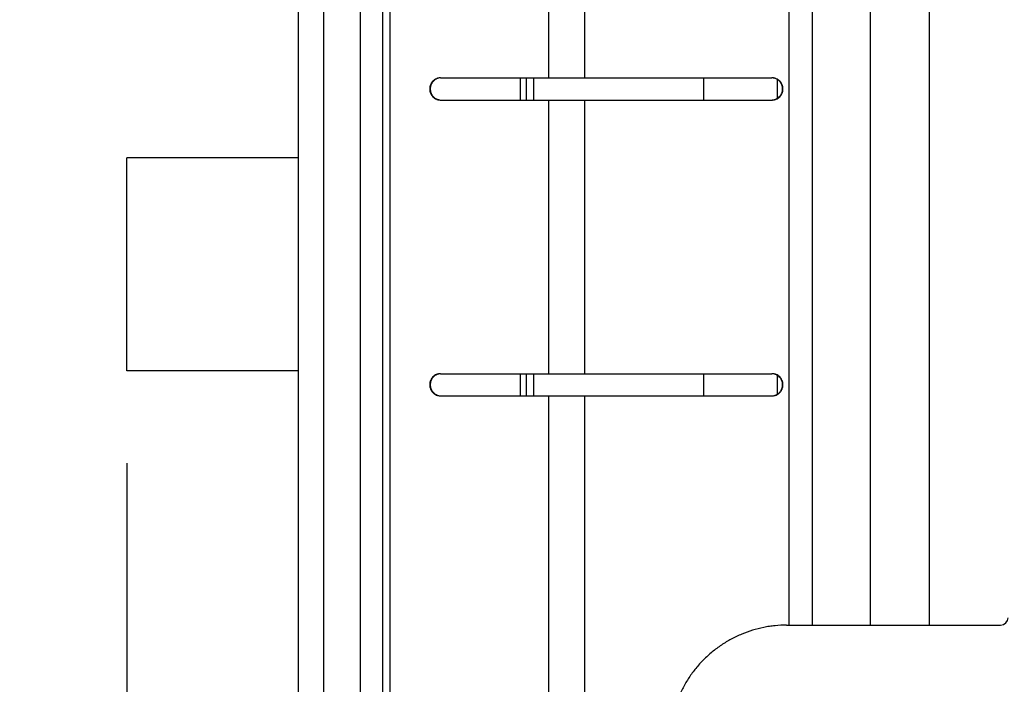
# Model space of a CAD drawing. Header units: inches. Extents: x 0.2 to 16.8, y 0.2 to 10.8.
# Tile 16 of 38: x 7.899 to 8.565, y 3.858 to 4.308. Entities that reach past the tile are written whole.
import ezdxf

# ---------------------------------------------------------------- set-up
doc = ezdxf.new("R2010")
doc.units = ezdxf.units.IN
doc.header["$LTSCALE"] = 0.935
doc.header["$MEASUREMENT"] = 0
doc.layers.get('0').update_dxf_attribs({"linetype": 'CONTINUOUS'})
doc.layers.add('DIMENSIONS', color=7, linetype='CONTINUOUS')
doc.styles.get("Standard").update_dxf_attribs({"font": 'txt', "width": 0.8})
doc.dimstyles.new('DIMSTYLE_1', dxfattribs={"dimtxt": 0.125, "dimasz": 0.18, "dimexe": 0.18, "dimexo": 0.0625, "dimgap": 0.09, "dimtad": 0, "dimtih": 1, "dimtoh": 1, "dimdec": 3, "dimzin": 4, "dimdsep": 46, "dimtxsty": 'STANDARD', "dimblk": '_FILLED', "dimblk1": '_FILLED', "dimblk2": '_FILLED', "dimcen": 0.09, "dimadec": 0, "dimazin": 0, "dimtp": 0.01, "dimtm": 0.01, "dimtfac": 1, "dimtdec": 3, "dimtofl": 0, "dimtmove": 0, "dimatfit": 3, "dimldrblk": '_FILLED', "dimfxl": 1, "dimtolj": 1, "dimtzin": 4, "dimarcsym": 0})
doc.dimstyles.new('DIMSTYLE_2', dxfattribs={"dimtxt": 0.125, "dimasz": 0.18, "dimexe": 0.18, "dimexo": 0.0625, "dimgap": 0.09, "dimtad": 0, "dimtih": 1, "dimtoh": 1, "dimdec": 3, "dimzin": 4, "dimdsep": 46, "dimtxsty": 'STANDARD', "dimblk": '_FILLED', "dimblk1": '_FILLED', "dimblk2": '_FILLED', "dimcen": 0.09, "dimadec": 0, "dimazin": 0, "dimtp": 0.01, "dimtm": 0.01, "dimtfac": 1, "dimtdec": 3, "dimtofl": 0, "dimtmove": 0, "dimatfit": 3, "dimldrblk": '_FILLED', "dimfxl": 1, "dimtolj": 1, "dimtzin": 4, "dimarcsym": 0})

# ---------------------------------------------------------------- blocks, each defined once
blk = doc.blocks.new('*D25')
at = {"layer": 'DIMENSIONS', "color": 2, "linetype": 'CONTINUOUS'}
blk.add_line((7.97161, 4.0077), (7.97161, 2.66308), dxfattribs=at)
at = {"layer": 'DIMENSIONS', "color": 2, "linetype": 'CONTINUOUS', "insert": (7.90911, 2.60058), "char_height": 0.125, "width": 1.425, "attachment_point": 3, "rotation": 90, "line_spacing_factor": 0.9}
blk.add_mtext('2X .268{\\Ftxt.shx;\\W1.000000;\\H0.125000; }[6.81]', dxfattribs=at)
blk = doc.blocks.new('_FILLED')
at = {"color": 0, "linetype": 'BYBLOCK'}
blk.add_solid([(0, 0), (-1, 0.1736), (-1, -0.1736)], dxfattribs=at)
blk = doc.blocks.new('*D26')
at = {"layer": 'DIMENSIONS', "color": 2, "linetype": 'CONTINUOUS'}
for p, q in [((8.16709, 8.1832), (10.43161, 8.1832)), ((10.30661, 8.1832), (10.30661, 5.7747)), ((10.30661, 3.1162), (10.30661, 5.5247)), ((8.16709, 3.1162), (10.43161, 3.1162))]:
    blk.add_line(p, q, dxfattribs=at)
at = {"layer": 'DIMENSIONS', "color": 2, "linetype": 'CONTINUOUS', "xscale": 0.18, "yscale": 0.18, "zscale": 0.18}
for p, rotation in [((10.30661, 8.1832), 90), ((10.30661, 3.1162), 270)]:
    blk.add_blockref('_FILLED', p, dxfattribs=dict(at, rotation=rotation))
at = {"layer": 'DIMENSIONS', "color": 2, "linetype": 'CONTINUOUS', "insert": (10.30661, 5.7122), "char_height": 0.125, "width": 1.325, "attachment_point": 2, "line_spacing_factor": 0.9}
blk.add_mtext('5.067{\\Ftxt.shx;\\W1.000000;\\H0.125000; }[128.7]', dxfattribs=at)

msp = doc.modelspace()

# ---------------------------------------------------------------- linework, layer by layer
at = {"color": 7, "linetype": 'CONTINUOUS'}
for p, q in [((8.10459, 8.1832), (8.10459, 3.1162)), ((8.08759, 3.1262), (8.08759, 8.1732)), ((8.12959, 3.6522), (8.12959, 7.6472)), ((8.14431, 7.6512), (8.14431, 3.6532)), ((8.18373, 4.2682), (8.4078, 4.2682)), ((8.24159, 4.2682), (8.24159, 4.2532)), ((8.24661, 4.2682), (8.24661, 4.2532)), ((8.36161, 4.2682), (8.36161, 4.2532)), ((8.41161, 4.25444), (8.41161, 4.26696)), ((8.18373, 4.2532), (8.4078, 4.2532)), ((8.08759, 4.2142), (7.97161, 4.2142)), ((7.97161, 4.0702), (7.97161, 4.2142)), ((8.08759, 4.0702), (7.97161, 4.0702)), ((8.18373, 4.0682), (8.4078, 4.0682)), ((8.24159, 4.0682), (8.24159, 4.0532)), ((8.24661, 4.0682), (8.24661, 4.0532)), ((8.36161, 4.0682), (8.36161, 4.0532)), ((8.41161, 4.05444), (8.41161, 4.06696)), ((8.18373, 4.0532), (8.4078, 4.0532)), ((8.41772, 3.8982), (8.56247, 3.8982))]:
    msp.add_line(p, q, dxfattribs=at)
at = {"color": 9, "linetype": 'CONTINUOUS'}
for p, q in [((8.14927, 7.6512), (8.14927, 3.6532)), ((8.41917, 7.4182), (8.41917, 3.8982)), ((8.43505, 7.4182), (8.43505, 3.8982)), ((8.47444, 3.8982), (8.47444, 7.4182)), ((8.51444, 3.8982), (8.51444, 7.4182)), ((8.25677, 4.4532), (8.25677, 4.2682)), ((8.281, 4.4532), (8.281, 4.2682)), ((8.23759, 4.2682), (8.23759, 4.2532)), ((8.25677, 4.2532), (8.25677, 4.0682)), ((8.281, 4.2532), (8.281, 4.0682)), ((8.23759, 4.0682), (8.23759, 4.0532)), ((8.25677, 4.0532), (8.25677, 3.6549)), ((8.281, 4.0532), (8.281, 3.66257))]:
    msp.add_line(p, q, dxfattribs=at)
at = {"color": 7, "linetype": 'CONTINUOUS'}
msp.add_arc((8.56247, 3.9032), 0.005, 270, 360, dxfattribs=at)
for points, knots in [([(8.18373, 4.2682), (8.18349, 4.2682), (8.18301, 4.26818), (8.18229, 4.26807), (8.18159, 4.26789), (8.18067, 4.26756), (8.1796, 4.26698), (8.17866, 4.2662), (8.17801, 4.26547), (8.17758, 4.26488), (8.17721, 4.26424), (8.1768, 4.26336), (8.17644, 4.26218), (8.1763, 4.2607), (8.17644, 4.25923), (8.1768, 4.25805), (8.17721, 4.25716), (8.17758, 4.25653), (8.17801, 4.25594), (8.17866, 4.25521), (8.1796, 4.25443), (8.18067, 4.25385), (8.18159, 4.25352), (8.18229, 4.25334), (8.18301, 4.25323), (8.18349, 4.2532), (8.18373, 4.2532)], [0, 0, 0, 0, 0.031022, 0.062071, 0.093128, 0.12421, 0.186407, 0.248777, 0.28007, 0.311408, 0.34279, 0.374211, 0.43707, 0.5, 0.56293, 0.625789, 0.65721, 0.688592, 0.71993, 0.751223, 0.813593, 0.87579, 0.906872, 0.937929, 0.968978, 1, 1, 1, 1]), ([(8.18287, 4.2681), (8.18244, 4.26803), (8.18181, 4.26786), (8.18101, 4.26753), (8.18024, 4.26713), (8.17934, 4.26651), (8.17857, 4.26573), (8.17804, 4.26504), (8.17769, 4.26448), (8.17739, 4.2639), (8.17705, 4.26309), (8.17677, 4.26202), (8.17666, 4.2607), (8.17677, 4.25939), (8.17705, 4.25832), (8.17739, 4.25751), (8.17769, 4.25693), (8.17804, 4.25637), (8.17857, 4.25568), (8.17934, 4.2549), (8.18024, 4.25427), (8.18101, 4.25387), (8.18181, 4.25354), (8.18244, 4.25338), (8.18287, 4.25331)], [0, 0, 0, 0, 0.062004, 0.093073, 0.124174, 0.186428, 0.248846, 0.280147, 0.311487, 0.342865, 0.374274, 0.437108, 0.5, 0.562892, 0.625726, 0.657135, 0.688513, 0.719853, 0.751154, 0.813572, 0.875826, 0.906927, 0.937996, 1, 1, 1, 1]), ([(8.4078, 4.25321), (8.40803, 4.25322), (8.40851, 4.25325), (8.40922, 4.25338), (8.40991, 4.25358), (8.4108, 4.25392), (8.41184, 4.25452), (8.41275, 4.2553), (8.41338, 4.25602), (8.4138, 4.25661), (8.41416, 4.25723), (8.41456, 4.2581), (8.41491, 4.25926), (8.41504, 4.2607), (8.41491, 4.26215), (8.41456, 4.2633), (8.41416, 4.26418), (8.4138, 4.2648), (8.41338, 4.26539), (8.41275, 4.26611), (8.41184, 4.26689), (8.4108, 4.26748), (8.40991, 4.26783), (8.40922, 4.26803), (8.40851, 4.26815), (8.40803, 4.26819), (8.4078, 4.2682)], [0, 0, 0, 0, 0.031153, 0.062316, 0.093478, 0.124656, 0.186993, 0.249414, 0.280694, 0.311996, 0.343319, 0.37466, 0.437313, 0.5, 0.562687, 0.62534, 0.656681, 0.688004, 0.719306, 0.750586, 0.813007, 0.875344, 0.906522, 0.937684, 0.968847, 1, 1, 1, 1]), ([(8.4078, 4.2532), (8.40804, 4.2532), (8.40853, 4.25323), (8.40925, 4.25334), (8.40996, 4.25352), (8.41088, 4.25385), (8.41196, 4.25443), (8.41291, 4.25521), (8.41356, 4.25594), (8.414, 4.25653), (8.41437, 4.25716), (8.41479, 4.25805), (8.41514, 4.25923), (8.41529, 4.2607), (8.41514, 4.26218), (8.41479, 4.26336), (8.41437, 4.26425), (8.414, 4.26488), (8.41356, 4.26547), (8.41291, 4.2662), (8.41196, 4.26698), (8.41088, 4.26756), (8.40996, 4.26789), (8.40925, 4.26807), (8.40853, 4.26818), (8.40804, 4.2682), (8.4078, 4.2682)], [0, 0, 0, 0, 0.031144, 0.062311, 0.093476, 0.124652, 0.186985, 0.249402, 0.280683, 0.311985, 0.343309, 0.374653, 0.437309, 0.5, 0.562691, 0.625347, 0.656691, 0.688015, 0.719317, 0.750598, 0.813015, 0.875348, 0.906524, 0.937689, 0.968856, 1, 1, 1, 1]), ([(8.18373, 4.0682), (8.18349, 4.0682), (8.18301, 4.06818), (8.18229, 4.06807), (8.18159, 4.06789), (8.18067, 4.06756), (8.1796, 4.06698), (8.17866, 4.0662), (8.17801, 4.06547), (8.17758, 4.06488), (8.17721, 4.06424), (8.1768, 4.06336), (8.17644, 4.06218), (8.1763, 4.0607), (8.17644, 4.05923), (8.1768, 4.05805), (8.17721, 4.05716), (8.17758, 4.05653), (8.17801, 4.05594), (8.17866, 4.05521), (8.1796, 4.05443), (8.18067, 4.05385), (8.18159, 4.05352), (8.18229, 4.05334), (8.18301, 4.05323), (8.18349, 4.0532), (8.18373, 4.0532)], [0, 0, 0, 0, 0.031022, 0.062071, 0.093128, 0.12421, 0.186407, 0.248777, 0.28007, 0.311408, 0.34279, 0.374211, 0.43707, 0.5, 0.56293, 0.625789, 0.65721, 0.688592, 0.71993, 0.751223, 0.813593, 0.87579, 0.906872, 0.937929, 0.968978, 1, 1, 1, 1]), ([(8.18287, 4.0681), (8.18244, 4.06803), (8.18181, 4.06786), (8.18101, 4.06753), (8.18024, 4.06713), (8.17934, 4.06651), (8.17857, 4.06573), (8.17804, 4.06504), (8.17769, 4.06448), (8.17739, 4.0639), (8.17705, 4.06309), (8.17677, 4.06202), (8.17666, 4.0607), (8.17677, 4.05939), (8.17705, 4.05832), (8.17739, 4.05751), (8.17769, 4.05693), (8.17804, 4.05637), (8.17857, 4.05568), (8.17934, 4.0549), (8.18024, 4.05427), (8.18101, 4.05387), (8.18181, 4.05354), (8.18244, 4.05338), (8.18287, 4.05331)], [0, 0, 0, 0, 0.062004, 0.093073, 0.124174, 0.186428, 0.248846, 0.280147, 0.311487, 0.342865, 0.374274, 0.437108, 0.5, 0.562892, 0.625726, 0.657135, 0.688513, 0.719853, 0.751154, 0.813572, 0.875826, 0.906927, 0.937996, 1, 1, 1, 1]), ([(8.4078, 4.05321), (8.40803, 4.05322), (8.40851, 4.05325), (8.40922, 4.05338), (8.40991, 4.05358), (8.4108, 4.05392), (8.41184, 4.05452), (8.41275, 4.0553), (8.41338, 4.05602), (8.4138, 4.05661), (8.41416, 4.05723), (8.41456, 4.0581), (8.41491, 4.05926), (8.41504, 4.0607), (8.41491, 4.06215), (8.41456, 4.0633), (8.41416, 4.06418), (8.4138, 4.0648), (8.41338, 4.06539), (8.41275, 4.06611), (8.41184, 4.06689), (8.4108, 4.06748), (8.40991, 4.06783), (8.40922, 4.06803), (8.40851, 4.06815), (8.40803, 4.06819), (8.4078, 4.0682)], [0, 0, 0, 0, 0.031153, 0.062316, 0.093478, 0.124656, 0.186993, 0.249414, 0.280694, 0.311996, 0.343319, 0.37466, 0.437313, 0.5, 0.562687, 0.62534, 0.656681, 0.688004, 0.719306, 0.750586, 0.813007, 0.875344, 0.906522, 0.937684, 0.968847, 1, 1, 1, 1]), ([(8.4078, 4.0532), (8.40804, 4.0532), (8.40853, 4.05323), (8.40925, 4.05334), (8.40996, 4.05352), (8.41088, 4.05385), (8.41196, 4.05443), (8.41291, 4.05521), (8.41356, 4.05594), (8.414, 4.05653), (8.41437, 4.05716), (8.41479, 4.05805), (8.41514, 4.05923), (8.41529, 4.0607), (8.41514, 4.06218), (8.41479, 4.06336), (8.41437, 4.06425), (8.414, 4.06488), (8.41356, 4.06547), (8.41291, 4.0662), (8.41196, 4.06698), (8.41088, 4.06756), (8.40996, 4.06789), (8.40925, 4.06807), (8.40853, 4.06818), (8.40804, 4.0682), (8.4078, 4.0682)], [0, 0, 0, 0, 0.031144, 0.062311, 0.093476, 0.124652, 0.186985, 0.249402, 0.280683, 0.311985, 0.343309, 0.374653, 0.437309, 0.5, 0.562691, 0.625347, 0.656691, 0.688015, 0.719317, 0.750598, 0.813015, 0.875348, 0.906524, 0.937689, 0.968856, 1, 1, 1, 1]), ([(8.41772, 3.8982), (8.41512, 3.8982), (8.41122, 3.89801), (8.40607, 3.89737), (8.40094, 3.89647), (8.39463, 3.89488), (8.38851, 3.89267), (8.38376, 3.89055), (8.38028, 3.88879), (8.37688, 3.88685), (8.37249, 3.88405), (8.36727, 3.88014), (8.36148, 3.87486), (8.35624, 3.86904), (8.35237, 3.86377), (8.34959, 3.85935), (8.34767, 3.85593), (8.34591, 3.85242), (8.34381, 3.84763), (8.34161, 3.84146), (8.34003, 3.83511), (8.33915, 3.82995), (8.33851, 3.82475), (8.33832, 3.82082), (8.33832, 3.8182)], [0, 0, 0, 0, 0.06226, 0.093403, 0.124548, 0.186835, 0.249147, 0.280324, 0.311511, 0.342706, 0.373912, 0.436338, 0.498808, 0.561324, 0.623885, 0.655191, 0.686507, 0.717832, 0.749167, 0.811841, 0.87454, 0.905905, 0.937274, 1, 1, 1, 1])]:
    msp.add_open_spline(points, degree=3, knots=knots, dxfattribs=at)

# ---------------------------------------------------------------- dimensions: what is measured, and where the dimension line sits
at = {"layer": 'DIMENSIONS', "color": 2, "linetype": 'CONTINUOUS'}
dim = msp.add_linear_dim(base=(10.30661, 8.1832), p1=(8.16709, 3.1162), p2=(8.16709, 8.1832), angle=90, dimstyle='DIMSTYLE_2', dxfattribs=at)
dim.commit()
dim.dimension.update_dxf_attribs({"geometry": '*D26', "text_midpoint": (10.15661, 5.6497), "dimtype": 160})
dim = msp.add_ordinate_dim(feature_location=(7.97161, 4.0077), offset=(0, -1.34463), dtype=1, origin=(8.23959, 4.0702), text='2X <>', dimstyle='DIMSTYLE_1', dxfattribs=at)
dim.commit()
dim.dimension.update_dxf_attribs({"geometry": '*D25', "text_midpoint": (8.08363, 1.70928)})

doc.saveas('drawing.dxf')
